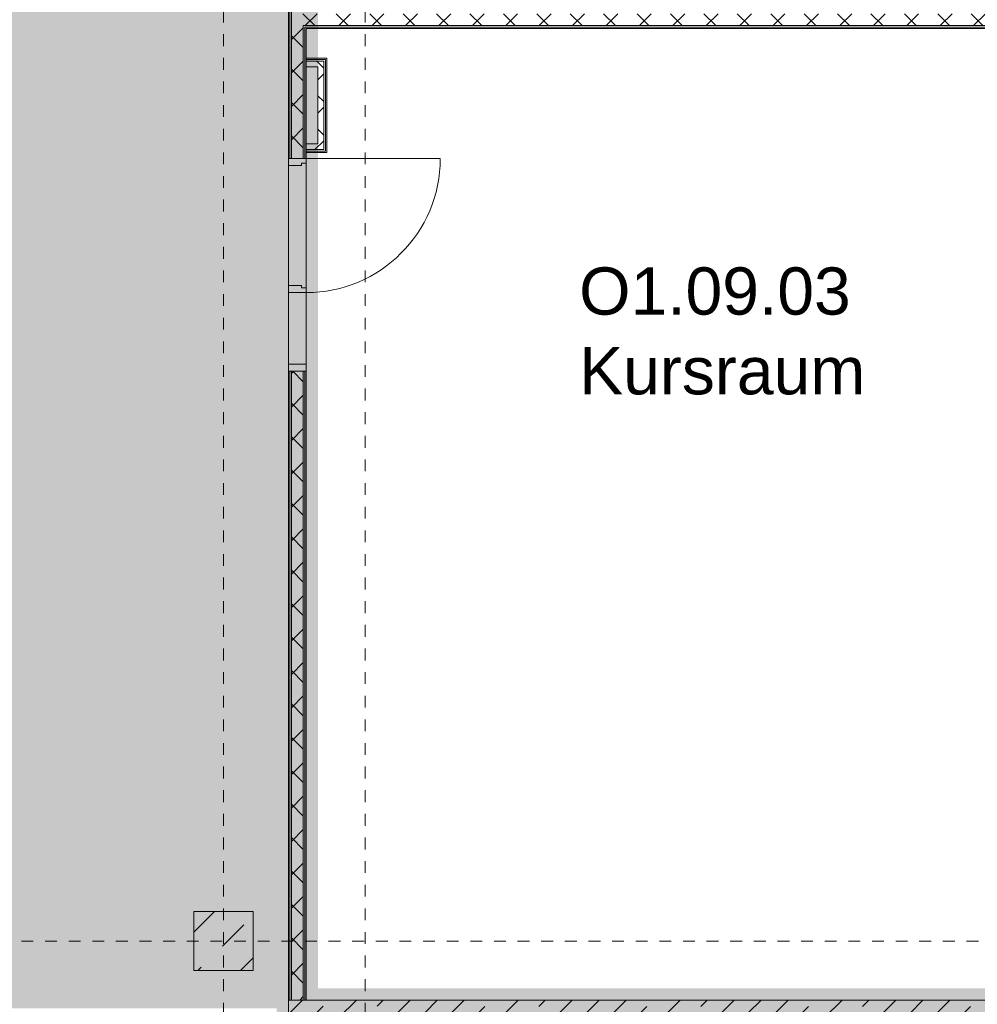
# Model space of a CAD drawing. Header units: metres. Extents: x -52 to 123, y -78 to 33.
# Tile 53 of 112: x 51.43 to 59.54, y -33.23 to -24.9. Entities that reach past the tile are written whole.
import ezdxf

# ---------------------------------------------------------------- set-up
doc = ezdxf.new("R2010")
doc.units = ezdxf.units.M
doc.linetypes.add('Rasterlinie', pattern=[0.019, 0.01, -0.003, 0.003, -0.003])
doc.linetypes.add('Über Schnittebene 1', pattern=[0.001, 0, -0.001])
for name, color, linetype, lineweight in [('A_Allgemeine Beschriftungen', 7, 'Continuous', 9), ('A_Detailelemente', 7, 'Continuous', 9), ('A_Geschossdecken', 7, 'Continuous', 9), ('A_Raster', 7, 'Continuous', 9), ('A_Räume_Beschriftung', 7, 'Continuous', 9), ('A_Tragwerksstützen', 7, 'Continuous', 9), ('A_Türen', 7, 'Continuous', 9), ('A_Türen_Rahmen', 7, 'Continuous', 9), ('A_Wände', 7, 'Continuous', 9), ('A_Wände_Schraffur', 7, 'Continuous', 18)]:
    doc.layers.add(name, color=color, linetype=linetype, lineweight=lineweight)
doc.styles.add('Arial_B', font='txt', dxfattribs={"height": 0.4})
pattern_1 = [(45, (1.421, 2.104), (-0.14142136, 0.14142136), []), (135, (1.421, 2.104), (-0.14142136, -0.14142136), [])]

# ---------------------------------------------------------------- blocks, each defined once
blk = doc.blocks.new('GSH_Tuer_I_1flg_SZ_OL_SL - 1800_1135x3200_2135_Voll-4240667-BS_Übersicht_O1_BRANDSCHUTZ')
at = {"layer": 'A_Türen', "linetype": 'Über Schnittebene 1'}
for p, q in [((0.9, 0.0606), (-0.9, 0.0606)), ((-0.9, -0.0894), (0.9, -0.0894))]:
    blk.add_line(p, q, dxfattribs=at)
at = {"layer": 'A_Türen'}
for p, q in [((-0.235, -0.0894), (-0.9, -0.0894)), ((0.9, -1.2244), (0.9, -0.0894))]:
    blk.add_line(p, q, dxfattribs=at)
blk.add_arc((0.9, -0.0894), 1.135, 180, 270, dxfattribs=at)
at = {"layer": 'A_Türen_Rahmen'}
for p, q in [((-0.9, 0.0606), (-0.84, 0.0606)), ((-0.84, 0.0606), (-0.84, -0.0894)), ((-0.84, 0.0606), (-0.235, 0.0606)), ((-0.235, 0.0606), (-0.175, 0.0606)), ((-0.235, -0.0894), (-0.235, 0.0606)), ((-0.175, 0.0606), (-0.175, -0.0494)), ((0.84, 0.0606), (0.9, 0.0606)), ((0.84, -0.0494), (0.84, 0.0606)), ((-0.195, -0.0494), (-0.195, -0.0894)), ((-0.175, -0.0494), (-0.195, -0.0494)), ((0.86, -0.0494), (0.84, -0.0494)), ((0.86, -0.0894), (0.86, -0.0494)), ((-0.84, -0.0894), (-0.9, -0.0894)), ((-0.235, -0.0894), (-0.84, -0.0894)), ((-0.195, -0.0894), (-0.235, -0.0894)), ((0.9, -0.0894), (0.86, -0.0894))]:
    blk.add_line(p, q, dxfattribs=at)
blk = doc.blocks.new('Fluchtweg - Pfeil 1 - Pfeil  1_RW-4646429-BS_Übersicht_O1_BRANDSCHUTZ')
at = {"layer": 'A_Allgemeine Beschriftungen'}
for points in [[(-0.004069, 0), (-0.001406, 0.002662), (-0.001406, -0.002662)], [(0.005931, 0.0012), (0.005931, -0.0012), (-0.001406, -0.0012), (-0.001406, 0.0012)]]:
    blk.add_hatch(color=256, dxfattribs=at).paths.add_polyline_path(points, flags=0)

msp = doc.modelspace()

# ---------------------------------------------------------------- hatches: boundary and pattern name
at = {"layer": 'A_Detailelemente', "true_color": 0xc2e2c4}
msp.add_hatch(color=254, dxfattribs=at).paths.add_polyline_path([(49.106, -33.267), (53.706, -33.267), (53.706, -16.422), (54.28, -16.422), (54.28, -11.847), (53.68, -11.847), (53.68, 12.263), (49.032, 12.263), (49.032, -33.267), (49.1023, -33.267)], flags=0)
at = {"layer": 'A_Detailelemente', "true_color": 0xebdb14}
h = msp.add_hatch(color=40, dxfattribs=at)
h.paths.add_polyline_path([(66.5812, -33.347), (69.606, -33.347), (69.606, -33.197), (69.506, -33.197), (69.506, -16.422), (54.36, -16.422), (54.36, -16.322), (54.28, -16.322), (54.28, -16.422), (53.706, -16.422), (53.7058, -33.267), (53.606, -33.267), (53.6081, -33.347), (66.2306, -33.347)], flags=0)
h.paths.add_polyline_path([(61.0185, -33.097), (53.956, -33.097), (53.956, -16.672), (69.256, -16.672), (69.256, -33.097), (61.031, -33.097)], flags=0)
at = {"layer": 'A_Tragwerksstützen'}
h = msp.add_hatch(dxfattribs=at)
h.set_pattern_fill('FP_13', color=256, style=0, pattern_type=2)
h.set_pattern_definition([(45, (1.421, 2.104), (-0.3592102, 0.3592102), []), (45, (1.78, 2.104), (-0.3592102, 0.3592102), [0.254, -0.254])])
h.paths.add_polyline_path([(53.406, -32.947), (53.406, -32.447), (52.906, -32.447), (52.906, -32.947)], flags=0)
at = {"layer": 'A_Wände_Schraffur', "lineweight": 9}
h = msp.add_hatch(dxfattribs=at)
h.set_pattern_fill('FP_2', color=256, style=0, pattern_type=2)
h.set_pattern_definition(pattern_1)
h.paths.add_polyline_path([(53.731, -33.197), (53.831, -33.197), (53.831, -27.872), (53.731, -27.872), (53.731, -33.097)], flags=0)
h.paths.add_polyline_path([(53.731, -26.072), (53.831, -26.072), (53.83, -24.847), (53.731, -24.847), (53.731, -25.4003)], flags=0)
h = msp.add_hatch(dxfattribs=at)
h.set_pattern_fill('FP_2', color=256, style=0, pattern_type=2)
h.set_pattern_definition(pattern_1)
h.paths.add_polyline_path([(58.3208, -24.947), (59.891, -24.947), (59.891, -24.847), (53.831, -24.847), (53.831, -24.947), (58.2968, -24.947)], flags=0)
h.paths.add_polyline_path([(66.377, -24.947), (69.381, -24.947), (69.381, -24.847), (60.901, -24.847), (60.901, -24.947), (66.2306, -24.947)], flags=0)
h = msp.add_hatch(dxfattribs=at)
h.set_pattern_fill('FP_2', color=256, style=0, pattern_type=2)
h.set_pattern_definition(pattern_1)
h.paths.add_polyline_path([(53.856, -25.997), (54.006, -25.997), (54.006, -25.247), (53.856, -25.247), (53.856, -25.297), (53.956, -25.297), (53.956, -25.947), (53.856, -25.947)], flags=0)
h = msp.add_hatch(dxfattribs=at)
h.set_pattern_fill('FP_3', color=256, style=0, pattern_type=2)
h.set_pattern_definition([(45, (1.421, 2.104), (-0.2283955, 0.2283955), []), (45, (1.649, 2.104), (-0.2283955, 0.2283955), [0.161, -0.081])])
h.paths.add_polyline_path([(67.6135, -33.347), (70.606, -33.347), (70.606, -33.197), (53.706, -33.197), (53.706, -33.347), (66.8094, -33.347)], flags=0)

# ---------------------------------------------------------------- linework, layer by layer
at = {"layer": 'A_Geschossdecken'}
for p, q in [((53.706, -27.147), (53.706, -26.132)), ((53.856, -26.112), (53.856, -27.167))]:
    msp.add_line(p, q, dxfattribs=at)
at = {"layer": 'A_Raster', "linetype": 'Rasterlinie'}
for p, q in [((53.156, -64.1202), (53.156, 31.5571)), ((54.356, -64.1202), (54.356, 31.5571)), ((9.8459, -32.697), (94.5874, -32.697))]:
    msp.add_line(p, q, dxfattribs=at)
at = {"layer": 'A_Tragwerksstützen', "lineweight": 18}
for p, q in [((53.406, -32.447), (52.906, -32.447)), ((52.906, -32.447), (52.906, -32.947)), ((53.406, -32.447), (53.406, -32.947)), ((52.906, -32.947), (53.406, -32.947))]:
    msp.add_line(p, q, dxfattribs=at)
at = {"layer": 'A_Wände', "lineweight": 18}
for p, q in [((53.706, -23.572), (53.706, -26.072)), ((53.856, -24.972), (60.901, -24.972)), ((53.856, -26.072), (53.856, -24.972)), ((54.031, -25.222), (53.856, -25.222)), ((54.031, -26.022), (54.031, -25.222)), ((53.706, -26.072), (53.856, -26.072)), ((53.856, -26.022), (54.031, -26.022)), ((53.706, -33.347), (53.706, -27.872)), ((53.706, -27.872), (53.856, -27.872)), ((53.856, -33.197), (53.856, -27.872)), ((53.856, -33.197), (60.881, -33.197))]:
    msp.add_line(p, q, dxfattribs=at)
at = {"layer": 'A_Wände'}
for p, q in [((53.731, -26.072), (53.731, -23.572)), ((53.7185, -26.072), (53.7185, -24.8345)), ((53.831, -24.947), (60.906, -24.947)), ((53.831, -26.072), (53.831, -24.947)), ((53.8435, -24.9595), (60.901, -24.9595)), ((53.8435, -26.072), (53.8435, -24.9595)), ((54.0185, -25.2345), (53.856, -25.2345)), ((54.006, -25.247), (53.856, -25.247)), ((54.006, -25.997), (54.006, -25.247)), ((54.0185, -26.0095), (54.0185, -25.2345)), ((53.956, -25.297), (53.856, -25.297)), ((53.956, -25.947), (53.956, -25.297)), ((53.856, -25.947), (53.956, -25.947)), ((53.856, -25.997), (54.006, -25.997)), ((53.856, -26.0095), (54.0185, -26.0095)), ((53.7185, -33.197), (53.7185, -27.872)), ((53.731, -33.197), (53.731, -27.872)), ((53.831, -33.197), (53.831, -27.872)), ((53.8435, -33.197), (53.8435, -27.872)), ((53.706, -33.197), (53.856, -33.197))]:
    msp.add_line(p, q, dxfattribs=at)

# ---------------------------------------------------------------- block references
at = {"layer": 'A_Allgemeine Beschriftungen', "xscale": 200, "yscale": 200, "zscale": 200, "rotation": 89.9999999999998}
msp.add_blockref('Fluchtweg - Pfeil 1 - Pfeil  1_RW-4646429-BS_Übersicht_O1_BRANDSCHUTZ', (52.0827, -30.6414), dxfattribs=at)
at = {"layer": 'A_Türen', "rotation": 90.00000000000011}
msp.add_blockref('GSH_Tuer_I_1flg_SZ_OL_SL - 1800_1135x3200_2135_Voll-4240667-BS_Übersicht_O1_BRANDSCHUTZ', (53.7666, -26.972), dxfattribs=at)

# ---------------------------------------------------------------- texts
at = {"layer": 'A_Räume_Beschriftung', "char_height": 0.4, "attachment_point": 1, "style": 'Arial_B'}
for s, insert, width in [('O1.09.03', (56.1666, -26.9938), 2.837974), ('Kursraum', (56.1666, -27.6685), 3.254851)]:
    msp.add_mtext(s, dxfattribs=dict(at, insert=insert, width=width))

doc.saveas('drawing.dxf')
